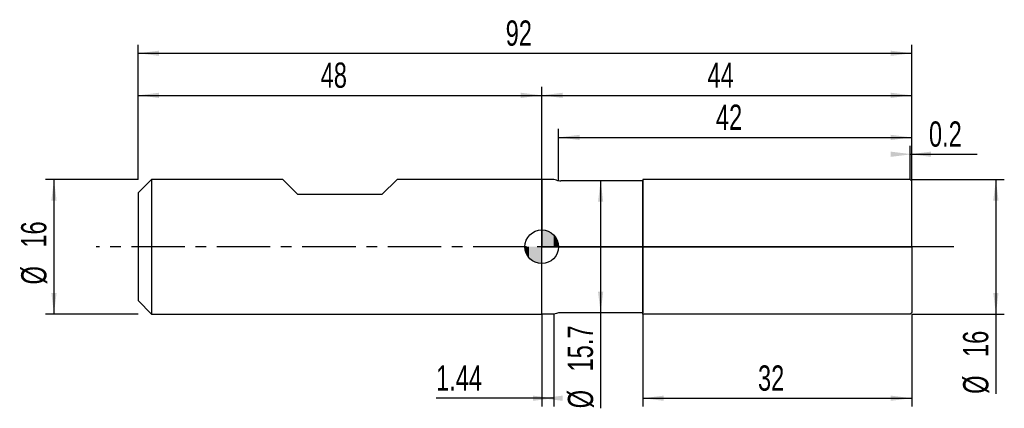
# Model space of a CAD drawing. Extents: x -14 to 103, y -19 to 27.
import ezdxf
from ezdxf.enums import TextEntityAlignment as Align

# ---------------------------------------------------------------- set-up
doc = ezdxf.new("R2010")
doc.units = 0
doc.linetypes.add('CENTER', pattern=[10.16, 6.35, -1.27, 1.27, -1.27])
doc.layers.get('0').update_dxf_attribs({"linetype": 'CONTINUOUS'})
for name, color, linetype in [('1', 4, 'CONTINUOUS'), ('2', 7, 'CONTINUOUS'), ('4', 2, 'CENTER'), ('CUT', 1, 'CONTINUOUS'), ('NOCUT', 7, 'CONTINUOUS'), ('SK1', 4, 'CONTINUOUS'), ('SK2', 7, 'CONTINUOUS'), ('SK4', 2, 'CENTER')]:
    doc.layers.add(name, color=color, linetype=linetype)
doc.dimstyles.new('SLDDIMSTYLE0', dxfattribs={"dimtxt": 3, "dimasz": 2.5, "dimexe": 0, "dimexo": 0.0625, "dimgap": 0.75, "dimtad": 1, "dimrnd": 1e-09, "dimzin": 12, "dimsah": 1, "dimcen": 0.09, "dimazin": 3, "dimtfac": 1, "dimtofl": 0, "dimtmove": 0, "dimatfit": 3})
doc.dimstyles.new('SLDDIMSTYLE1', dxfattribs={"dimtxt": 3, "dimasz": 2.5, "dimexe": 0, "dimexo": 0.0625, "dimgap": 0.75, "dimtad": 1, "dimrnd": 1e-09, "dimsah": 1, "dimcen": 0.09, "dimazin": 3, "dimtfac": 1, "dimtofl": 0, "dimtmove": 0, "dimatfit": 3})
doc.dimstyles.new('SLDDIMSTYLE2', dxfattribs={"dimtxt": 3, "dimasz": 2.5, "dimexe": 0, "dimexo": 0.0625, "dimgap": 0.75, "dimtad": 1, "dimrnd": 1e-09, "dimzin": 12, "dimsah": 1, "dimcen": 0.09, "dimazin": 3, "dimtfac": 1, "dimtmove": 0, "dimatfit": 3})

# ---------------------------------------------------------------- blocks, each defined once
blk = doc.blocks.new('_D')
at = {"layer": '2'}
for p, q in [((60, -8), (60, -19)), ((92, -8), (92, -19)), ((60, -18), (92, -18))]:
    blk.add_line(p, q, dxfattribs=at)
for points in [[(60, -18), (62.5, -18.31), (62.5, -17.69)], [(92, -18), (89.5, -17.69), (89.5, -18.31)]]:
    blk.add_solid(points, dxfattribs=at)
at = {"layer": '2', "width": 0.7}
blk.add_text('32', height=3, rotation=360, dxfattribs=at).set_placement((73.71, -18), align=Align.BOTTOM_LEFT)
blk = doc.blocks.new('_D_1')
at = {"layer": '2'}
for p, q in [((92, 8), (103, 8)), ((102, 8), (102, -8)), ((92, -8), (103, -8)), ((102, -8), (102, -17.48))]:
    blk.add_line(p, q, dxfattribs=at)
for points in [[(102, 8), (101.69, 5.5), (102.31, 5.5)], [(102, -8), (102.31, -5.5), (101.69, -5.5)]]:
    blk.add_solid(points, dxfattribs=at)
at = {"layer": '2', "width": 0.7}
for s, p in [('16', (101.99, -13.1)), ('%%c', (102, -17.48))]:
    blk.add_text(s, height=3, rotation=90, dxfattribs=at).set_placement(p, align=Align.BOTTOM_LEFT)
blk = doc.blocks.new('_D_2')
at = {"layer": '2'}
for p, q in [((48, -8), (48, -19)), ((49.44, -8), (49.44, -19)), ((48, -18), (35.43, -18)), ((49.44, -18), (48, -18))]:
    blk.add_line(p, q, dxfattribs=at)
for points in [[(49.44, -18), (46.94, -17.69), (46.94, -18.31)], [(48, -18), (50.5, -18.31), (50.5, -17.69)]]:
    blk.add_solid(points, dxfattribs=at)
at = {"layer": '2', "width": 0.7}
blk.add_text('1.44', height=3, dxfattribs=at).set_placement((35.43, -18), align=Align.BOTTOM_LEFT)
blk = doc.blocks.new('_D_3')
at = {"layer": '2'}
for p, q in [((50, 7.85), (50, 14)), ((50, 13), (92, 13)), ((92, 7.85), (92, 14))]:
    blk.add_line(p, q, dxfattribs=at)
for points in [[(50, 13), (52.5, 12.69), (52.5, 13.31)], [(92, 13), (89.5, 13.31), (89.5, 12.69)]]:
    blk.add_solid(points, dxfattribs=at)
at = {"layer": '2', "width": 0.7}
blk.add_text('42', height=3, dxfattribs=at).set_placement((68.71, 13), align=Align.BOTTOM_LEFT)
blk = doc.blocks.new('_D_4')
at = {"layer": '2'}
for p, q in [((60, 7.85), (54, 7.85)), ((55, 7.85), (55, -7.85)), ((60, -7.85), (54, -7.85)), ((55, -7.85), (55, -19.2))]:
    blk.add_line(p, q, dxfattribs=at)
for points in [[(55, 7.85), (54.69, 5.35), (55.31, 5.35)], [(55, -7.85), (55.31, -5.35), (54.69, -5.35)]]:
    blk.add_solid(points, dxfattribs=at)
at = {"layer": '2', "width": 0.7}
for s, p in [('15.7', (54.99, -14.82)), ('%%c', (55, -19.2))]:
    blk.add_text(s, height=3, rotation=90, dxfattribs=at).set_placement(p, align=Align.BOTTOM_LEFT)
blk = doc.blocks.new('_D_5')
at = {"layer": '2'}
for p, q in [((91.8, 8), (91.8, 12)), ((92, 8), (92, 12)), ((91.8, 11), (92, 11)), ((92, 11), (99.76, 11))]:
    blk.add_line(p, q, dxfattribs=at)
for points in [[(92, 11), (89.5, 11.31), (89.5, 10.69)], [(91.8, 11), (94.3, 10.69), (94.3, 11.31)]]:
    blk.add_solid(points, dxfattribs=at)
at = {"layer": '2', "width": 0.7}
blk.add_text('0.2', height=3, rotation=360, dxfattribs=at).set_placement((94.04, 11), align=Align.BOTTOM_LEFT)
blk = doc.blocks.new('_D_6')
at = {"layer": 'SK2'}
for p, q in [((0, 8), (0, 24)), ((92, 8), (92, 24)), ((0, 23), (92, 23))]:
    blk.add_line(p, q, dxfattribs=at)
for points in [[(0, 23), (2.5, 22.69), (2.5, 23.31)], [(92, 23), (89.5, 23.31), (89.5, 22.69)]]:
    blk.add_solid(points, dxfattribs=at)
at = {"layer": 'SK2', "width": 0.7}
blk.add_text('92', height=3, dxfattribs=at).set_placement((43.71, 23), align=Align.BOTTOM_LEFT)
blk = doc.blocks.new('_D_7')
at = {"layer": 'SK2'}
for p, q in [((0, 8), (0, 19)), ((48, 8), (48, 19)), ((0, 18), (48, 18))]:
    blk.add_line(p, q, dxfattribs=at)
for points in [[(0, 18), (2.5, 17.69), (2.5, 18.31)], [(48, 18), (45.5, 18.31), (45.5, 17.69)]]:
    blk.add_solid(points, dxfattribs=at)
at = {"layer": 'SK2', "width": 0.7}
blk.add_text('48', height=3, dxfattribs=at).set_placement((21.71, 18), align=Align.BOTTOM_LEFT)
blk = doc.blocks.new('_D_8')
at = {"layer": 'SK2'}
for p, q in [((48, 0), (48, 19)), ((92, 0), (92, 19)), ((48, 18), (92, 18))]:
    blk.add_line(p, q, dxfattribs=at)
for points in [[(48, 18), (50.5, 17.69), (50.5, 18.31)], [(92, 18), (89.5, 18.31), (89.5, 17.69)]]:
    blk.add_solid(points, dxfattribs=at)
at = {"layer": 'SK2', "width": 0.7}
blk.add_text('44', height=3, dxfattribs=at).set_placement((67.71, 18), align=Align.BOTTOM_LEFT)
blk = doc.blocks.new('_D_9')
at = {"layer": 'SK2'}
for p, q in [((0, 8), (-11, 8)), ((-10, 8), (-10, -8)), ((0, -8), (-11, -8))]:
    blk.add_line(p, q, dxfattribs=at)
for points in [[(-10, 8), (-10.31, 5.5), (-9.69, 5.5)], [(-10, -8), (-9.69, -5.5), (-10.31, -5.5)]]:
    blk.add_solid(points, dxfattribs=at)
at = {"layer": 'SK2', "width": 0.7}
for s, p in [('16', (-10.01, -0.1)), ('%%c', (-10, -4.48))]:
    blk.add_text(s, height=3, rotation=90, dxfattribs=at).set_placement(p, align=Align.BOTTOM_LEFT)
blk = doc.blocks.new('*U12')
at = {"color": 0, "linetype": 'CONTINUOUS'}
for points in [[(0, 0), (0, 2), (0.39, 0)], [(0.39, 0), (0, 2), (0.39, 1.96)], [(0.39, 0), (0.39, 1.96), (0.77, 0)], [(0.77, 0), (0.39, 1.96), (0.77, 1.85)], [(0.77, 0), (0.77, 1.85), (1.11, 0)], [(1.11, 0), (0.77, 1.85), (1.11, 1.66)], [(1.11, 0), (1.11, 1.66), (1.41, 0)], [(1.41, 0), (1.11, 1.66), (1.41, 1.41)], [(1.41, 0), (1.41, 1.41), (1.66, 0)], [(1.66, 0), (1.41, 1.41), (1.66, 1.11)], [(1.66, 0), (1.66, 1.11), (1.85, 0)], [(1.85, 0), (1.66, 1.11), (1.85, 0.77)], [(1.85, 0), (1.85, 0.77), (1.96, 0)], [(1.96, 0), (1.85, 0.77), (1.96, 0.39)], [(1.96, 0), (1.96, 0.39), (2, 0)]]:
    blk.add_solid(points, dxfattribs=at)
blk = doc.blocks.new('*U13')
at = {"color": 0, "linetype": 'CONTINUOUS'}
for points in [[(-1.97, -0.35), (-2, 0), (-1.97, 0)], [(-1.97, -0.35), (-1.97, 0), (-1.88, -0.68)], [(-1.88, -0.68), (-1.97, 0), (-1.88, 0)], [(-1.88, -0.68), (-1.88, 0), (-1.73, -1)], [(-1.73, -1), (-1.88, 0), (-1.73, 0)], [(-1.73, -1), (-1.73, 0), (-1.53, -1.29)], [(-1.53, -1.29), (-1.73, 0), (-1.53, 0)], [(-1.53, -1.29), (-1.53, 0), (-1.29, -1.53)], [(-1.29, -1.53), (-1.53, 0), (-1.29, 0)], [(-1.29, -1.53), (-1.29, 0), (-1, -1.73)], [(-1, -1.73), (-1.29, 0), (-1, 0)], [(-1, -1.73), (-1, 0), (-0.68, -1.88)], [(-0.68, -1.88), (-1, 0), (-0.68, 0)], [(-0.68, -1.88), (-0.68, 0), (-0.35, -1.97)], [(-0.35, -1.97), (-0.68, 0), (-0.35, 0)], [(-0.35, -1.97), (-0.35, 0), (0, -2)], [(0, -2), (-0.35, 0), (0, 0)]]:
    blk.add_solid(points, dxfattribs=at)
blk = doc.blocks.new('SW_DOWELSYMBOL_0')
at = {"layer": 'SK1', "color": 0}
blk.add_circle((0, 0), 2, dxfattribs=at)
at = {"color": 0, "linetype": 'CONTINUOUS'}
for name in ['*U12', '*U13']:
    blk.add_blockref(name, (0, 0), dxfattribs=at)

msp = doc.modelspace()

# ---------------------------------------------------------------- linework, layer by layer
at = {"layer": '1'}
for p, q in [((49.44, 8), (48, 8)), ((48, 8), (48, 0)), ((49.746, 7.918), (49.44, 8)), ((60, 7.85), (50.263, 7.85)), ((91.8, 8), (60, 8)), ((60, 8), (60, 0)), ((60, 0), (60, 7.85)), ((92, 7.8), (91.8, 8)), ((92, 0), (92, 7.8)), ((48, -8), (48, 0)), ((60, -8), (60, 0)), ((60, 0), (60, -7.85)), ((92, 0), (92, -7.8)), ((49.44, -8), (48, -8)), ((49.746, -7.918), (49.44, -8)), ((60, -7.85), (50.263, -7.85)), ((91.8, -8), (60, -8)), ((92, -7.8), (91.8, -8))]:
    msp.add_line(p, q, dxfattribs=at)
for centre, start, end in [((50.263, 9.85), 255, 270), ((50.263, -9.85), 90, 105)]:
    msp.add_arc(centre, 2, start, end, dxfattribs=at)
at = {"layer": '4'}
msp.add_line((92, 0), (48, 0), dxfattribs=at)
at = {"layer": 'CUT'}
for p, q in [((91.8, 8), (60, 8)), ((60, 8), (60, 0)), ((92, 7.8), (91.8, 8)), ((92, 0), (92, 7.8)), ((60, 0), (92, 0))]:
    msp.add_line(p, q, dxfattribs=at)
at = {"layer": 'NOCUT'}
for p, q in [((49.44, 8), (48, 8)), ((48, 8), (48, 0)), ((49.746, 7.918), (49.44, 8)), ((60, 7.85), (50.263, 7.85)), ((60, 0), (60, 7.85)), ((48, 0), (60, 0))]:
    msp.add_line(p, q, dxfattribs=at)
msp.add_arc((50.263, 9.85), 2, 255, 270, dxfattribs=at)
at = {"layer": 'SK1'}
for p, q in [((1.6, 8), (0, 6.4)), ((17.2, 8), (1.6, 8)), ((1.6, 8), (1.6, -8)), ((19, 6.2), (17.2, 8)), ((30.8, 8), (29, 6.2)), ((48, 8), (30.8, 8)), ((0, 6.4), (0, 0)), ((29, 6.2), (19, 6.2)), ((0, 0), (0, -6.4)), ((0, -6.4), (1.6, -8)), ((1.6, -8), (48, -8))]:
    msp.add_line(p, q, dxfattribs=at)
msp.add_circle((48, 0), 2, dxfattribs=at)
at = {"layer": 'SK4'}
msp.add_line((97, 0), (-5, 0), dxfattribs=at)

# ---------------------------------------------------------------- block references
at = {"layer": 'SK1'}
msp.add_blockref('SW_DOWELSYMBOL_0', (48, 0), dxfattribs=at)

# ---------------------------------------------------------------- texts
at = {"layer": 'SK2', "width": 0.7}
msp.add_text('AP1', height=0.05, dxfattribs=at).set_placement((48, -0.018), align=Align.BOTTOM_LEFT)

# ---------------------------------------------------------------- dimensions: what is measured, and where the dimension line sits
at = {"layer": '2'}
for base, p1, p2, dimstyle, picture, middle in [((92, 13), (50, 7.85), (92, 7.85), 'SLDDIMSTYLE0', '_D_3', (71, 13)), ((92, 11), (91.8, 8), (92, 8), 'SLDDIMSTYLE1', '_D_5', (96.9, 11)), ((48, -18), (49.44, -8), (48, -8), 'SLDDIMSTYLE0', '_D_2', (39.44, -18)), ((92, -18), (60, -8), (92, -8), 'SLDDIMSTYLE0', '_D', (76, -18))]:
    dim = msp.add_linear_dim(base=base, p1=p1, p2=p2, dimstyle=dimstyle, dxfattribs=at)
    dim.commit()
    dim.dimension.update_dxf_attribs({"geometry": picture, "text_midpoint": middle, "dimtype": 160})
for base, p1, p2, picture, middle in [((55, -7.85), (60, 7.85), (60, -7.85), '_D_4', (55, -13)), ((102, -8), (92, 8), (92, -8), '_D_1', (102, -13))]:
    dim = msp.add_linear_dim(base=base, p1=p1, p2=p2, angle=90, text='%%c<>', dimstyle='SLDDIMSTYLE0', dxfattribs=at)
    dim.commit()
    dim.dimension.update_dxf_attribs({"geometry": picture, "text_midpoint": middle, "dimtype": 160})
at = {"layer": 'SK2'}
for base, p1, p2, picture, middle in [((92, 23), (0, 8), (92, 8), '_D_6', (46, 23)), ((48, 18), (0, 8), (48, 8), '_D_7', (24, 18)), ((92, 18), (48, 0), (92, 0), '_D_8', (70, 18))]:
    dim = msp.add_linear_dim(base=base, p1=p1, p2=p2, dimstyle='SLDDIMSTYLE0', dxfattribs=at)
    dim.commit()
    dim.dimension.update_dxf_attribs({"geometry": picture, "text_midpoint": middle, "dimtype": 160})
dim = msp.add_linear_dim(base=(-10, -8), p1=(0, 8), p2=(0, -8), angle=90, text='%%c<>', dimstyle='SLDDIMSTYLE2', dxfattribs=at)
dim.commit()
dim.dimension.update_dxf_attribs({"geometry": '_D_9', "text_midpoint": (-10, 0), "dimtype": 160})

doc.saveas('drawing.dxf')
